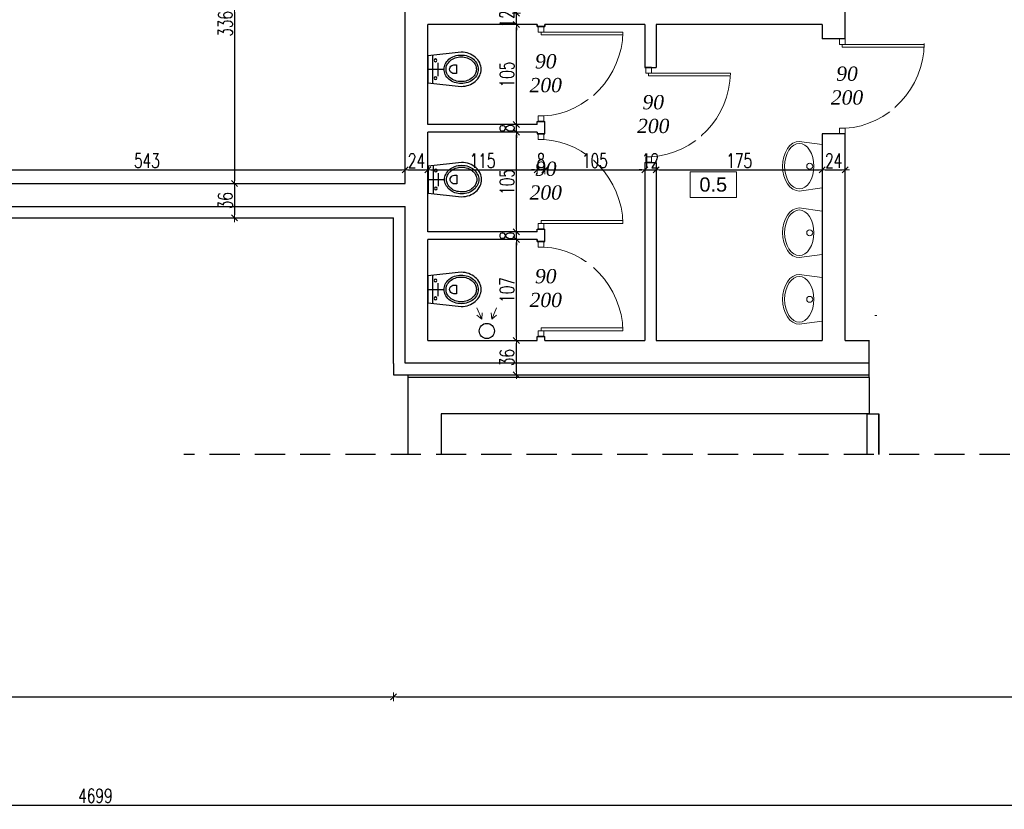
# Model space of a CAD drawing. Header units: millimetres. Extents: x 0 to 111311, y -48878 to -25280.
# Tile 137 of 244: x 89406 to 90441, y -31953 to -31123. Entities that reach past the tile are written whole.
import ezdxf

# ---------------------------------------------------------------- set-up
doc = ezdxf.new("R2010")
doc.units = ezdxf.units.MM
doc.linetypes.add('DASHED2', pattern=[9.525, 6.35, -3.175])
doc.layers.get('Defpoints').update_dxf_attribs({"color": 30})
for name, color, linetype, lineweight in [('J opisy', 7, 'Continuous', 9), ('J stolarka_okna', 144, 'Continuous', 0), ('J wymiary', 1, 'Continuous', 9), ('OPIS', 7, 'Continuous', 5), ('sciany', 252, 'Continuous', 30)]:
    doc.layers.add(name, color=color, linetype=linetype, lineweight=lineweight)
doc.styles.add('ADESK2', font='simplex', dxfattribs={"width": 0.7})
doc.styles.get("Standard").update_dxf_attribs({"font": 'arial.ttf'})
doc.dimstyles.new('1-100', dxfattribs={"dimscale": 1.5, "dimtxt": 10, "dimasz": 2, "dimexe": 1, "dimexo": 1, "dimgap": 1.5, "dimtad": 1, "dimdec": 0, "dimrnd": 0.5, "dimdsep": 46, "dimtxsty": 'ADESK2', "dimblk": 'wymiar', "dimcen": -1, "dimdle": 5, "dimse1": 1, "dimse2": 1, "dimclrd": 256, "dimclre": 256, "dimclrt": 256, "dimadec": 0, "dimazin": 0, "dimtfac": 1, "dimtdec": 0, "dimtix": 1, "dimtmove": 0, "dimatfit": 3, "dimfxl": 20, "dimfxlon": 1, "dimtolj": 1, "dimtzin": 0, "dimarcsym": 0})

# ---------------------------------------------------------------- blocks, each defined once
blk = doc.blocks.new('LAV_FLAT_BACK-OVAL_49')
at = {"layer": 'J opisy', "color": 0, "linetype": 'Continuous'}
for p, q in [((-0.2181, 0.2314), (-0.2502, 0)), ((0.2181, 0.2314), (-0.2181, 0.2314)), ((-0.218, 0.2311), (-0.2181, 0.2311)), ((0.2181, 0.2311), (0.218, 0.2311)), ((0.2496, 0), (0.2181, 0.2314)), ((-0.1907, 0.0819), (-0.1622, 0.1042)), ((-0.1622, 0.1042), (-0.1274, 0.1226)), ((-0.1274, 0.1226), (-0.0878, 0.1362)), ((-0.0878, 0.1362), (-0.0447, 0.1446)), ((-0.0447, 0.1446), (0, 0.1474)), ((0, 0.1474), (0.0447, 0.1446)), ((0.0447, 0.1446), (0.0878, 0.1362)), ((0.0878, 0.1362), (0.1274, 0.1226)), ((0.1274, 0.1226), (0.1622, 0.1042)), ((0.1622, 0.1042), (0.1907, 0.0819)), ((-0.2293, 0), (-0.2249, 0.0288)), ((-0.2249, 0.0288), (-0.2119, 0.0564)), ((-0.2119, 0.0564), (-0.1907, 0.0819)), ((0.1907, 0.0819), (0.2119, 0.0564)), ((0.2119, 0.0564), (0.2249, 0.0288)), ((0.2249, 0.0288), (0.2288, 0)), ((0.2288, 0), (0.2249, -0.0288)), ((0.2454, -0.0329), (0.2496, 0)), ((-0.2502, 0), (-0.2454, -0.0329)), ((-0.2454, -0.0329), (-0.2311, -0.0645)), ((-0.2311, -0.0645), (-0.208, -0.0936)), ((-0.2249, -0.0288), (-0.2293, 0)), ((-0.2119, -0.0564), (-0.2249, -0.0288)), ((-0.1907, -0.0819), (-0.2119, -0.0564)), ((-0.208, -0.0936), (-0.1769, -0.1191)), ((-0.1622, -0.1042), (-0.1907, -0.0819)), ((0.1907, -0.0819), (0.1622, -0.1042)), ((0.1769, -0.1191), (0.208, -0.0936)), ((0.2119, -0.0564), (0.1907, -0.0819)), ((0.208, -0.0936), (0.2311, -0.0645)), ((0.2249, -0.0288), (0.2119, -0.0564)), ((0.2311, -0.0645), (0.2454, -0.0329)), ((-0.1769, -0.1191), (-0.139, -0.1401)), ((-0.1274, -0.1226), (-0.1622, -0.1042)), ((-0.139, -0.1401), (-0.0957, -0.1556)), ((-0.0878, -0.1362), (-0.1274, -0.1226)), ((-0.0957, -0.1556), (-0.0488, -0.1652)), ((-0.0447, -0.1446), (-0.0878, -0.1362)), ((-0.0488, -0.1652), (0, -0.1685)), ((0, -0.1474), (-0.0447, -0.1446)), ((0.0447, -0.1446), (0, -0.1474)), ((0, -0.1685), (0.0488, -0.1652)), ((0.0878, -0.1362), (0.0447, -0.1446)), ((0.0488, -0.1652), (0.0957, -0.1556)), ((0.1274, -0.1226), (0.0878, -0.1362)), ((0.0957, -0.1556), (0.139, -0.1401)), ((0.1622, -0.1042), (0.1274, -0.1226)), ((0.139, -0.1401), (0.1769, -0.1191))]:
    blk.add_line(p, q, dxfattribs=at)
blk.add_circle((0, 0.105), 0.03, dxfattribs=at)
blk = doc.blocks.new('WC3')
for p, q in [((5, -14.7), (5, 14.7)), ((0, 0), (16.2, 0)), ((10.5, -6.7), (10.5, 7.1))]:
    blk.add_line(p, q)
for points in [[(35, 18, -0.08566), (43.2, 16.6, -0.092219), (49.9, 12.7, -0.103316), (54.5, 6.7, -0.112813), (56, 0, -0.112813), (54.5, -6.7, -0.103316), (49.9, -12.7, -0.092219), (43.2, -16.6, -0.08566), (35, -18), (0, -14.2), (0, 14.2)], [(35, 15, 0.08566), (27.9, 13.8, 0.092219), (22.2, 10.5, 0.103316), (18.3, 5.4, 0.112813), (17.1, 0, 0.112813), (18.3, -5.4, 0.103316), (22.2, -10.5, 0.092219), (27.9, -13.8, 0.08566), (35, -15, 0.08566), (42.2, -13.8, 0.092219), (47.9, -10.5, 0.103316), (51.8, -5.4, 0.112813), (53, 0, 0.112813), (51.8, 5.4, 0.103316), (47.9, 10.5, 0.092219), (42.2, 13.8, 0.08566)], [(35, 13, 0.08566), (28.6, 11.9, 0.092219), (23.5, 8.9, 0.103316), (20.1, 4.6, 0.112813), (19.1, 0, 0.112813), (20.1, -4.6, 0.103316), (23.5, -8.9, 0.092219), (28.6, -11.9, 0.08566), (35, -13, 0.08566), (41.5, -11.9, 0.092219), (46.6, -8.9, 0.103316), (50, -4.6, 0.112813), (51, 0, 0.112813), (50, 4.6, 0.103316), (46.6, 8.9, 0.092219), (41.5, 11.9, 0.08566)], [(30, 4.5), (27.4, 4.5, 1.00022), (27.4, -4.5), (30, -4.5)]]:
    blk.add_lwpolyline(points, format="xyb", close=True)
for centre in [(8, 9.4), (8, -9.4)]:
    blk.add_circle(centre, 1.44)
blk = doc.blocks.new('A$C3D492992')
at = {"lineweight": 13}
for points in [[(2486.1, 294.2), (2498.2, 289.1), (2491.7, 288.6)], [(2486.1, 294.2), (2498.2, 289.1), (2494, 294.1)], [(2486.1, 273.5), (2498.2, 278.6), (2491.7, 279.1)], [(2486.1, 273.5), (2498.2, 278.6), (2494, 273.5)], [(2486.1, 179.1), (2498.2, 174), (2491.7, 173.5)], [(2486.1, 179.1), (2498.2, 174), (2494, 179)], [(2486.1, 158.3), (2498.2, 163.4), (2491.7, 164)], [(2486.1, 158.3), (2498.2, 163.4), (2494, 158.4)], [(2456, 32.5), (2461.1, 20.5), (2461.6, 27)], [(2456, 32.5), (2461.1, 20.5), (2456, 24.6)], [(2476.7, 32.5), (2471.6, 20.5), (2471.1, 27)], [(2476.7, 32.5), (2471.6, 20.5), (2476.7, 24.6)]]:
    blk.add_lwpolyline(points, dxfattribs=at)
for centre in [(2510.7, 283.8), (2510.7, 168.7), (2466.4, 8)]:
    blk.add_circle(centre, 8)
blk = doc.blocks.new('wymiar')
for p, q in [((1.5, 0), (-1.5, 0)), ((1.06, 1.06), (-1.06, -1.06)), ((0, 1.5), (0, -1.5))]:
    blk.add_line(p, q)
blk = doc.blocks.new('*D1486')
at = {"layer": 'Defpoints', "color": 0, "ltscale": 4}
for p in [(89811.5, -31192.3), (89268.7, -31210.6), (89811.5, -31280.7)]:
    blk.add_point(p, dxfattribs=at)
at = {"layer": 'J wymiary', "lineweight": -2}
blk.add_line((89271.7, -31280.7), (89808.5, -31280.7), dxfattribs=at)
at = {"layer": 'J wymiary', "lineweight": -2, "ltscale": 4, "xscale": 3, "yscale": 3, "zscale": 3, "rotation": 180}
blk.add_blockref('wymiar', (89268.7, -31280.7), dxfattribs=at)
at = {"layer": 'J wymiary', "lineweight": -2, "ltscale": 4, "xscale": 3, "yscale": 3, "zscale": 3}
blk.add_blockref('wymiar', (89811.5, -31280.7), dxfattribs=at)
at = {"layer": 'J wymiary', "ltscale": 4, "insert": (89540.1, -31270.9), "char_height": 15, "attachment_point": 5, "style": 'ADESK2'}
blk.add_mtext('\\A1;543', dxfattribs=at)
blk = doc.blocks.new('*D1487')
at = {"layer": 'Defpoints', "color": 0, "ltscale": 4}
for p in [(89811.5, -31192.3), (89835.5, -31203.3), (89835.5, -31280.7)]:
    blk.add_point(p, dxfattribs=at)
at = {"layer": 'J wymiary', "lineweight": -2}
blk.add_line((89814.5, -31280.7), (89832.5, -31280.7), dxfattribs=at)
at = {"layer": 'J wymiary', "lineweight": -2, "ltscale": 4, "xscale": 3, "yscale": 3, "zscale": 3, "rotation": 180}
blk.add_blockref('wymiar', (89811.5, -31280.7), dxfattribs=at)
at = {"layer": 'J wymiary', "lineweight": -2, "ltscale": 4, "xscale": 3, "yscale": 3, "zscale": 3}
blk.add_blockref('wymiar', (89835.5, -31280.7), dxfattribs=at)
at = {"layer": 'J wymiary', "ltscale": 4, "insert": (89823.5, -31270.9), "char_height": 15, "attachment_point": 5, "style": 'ADESK2'}
blk.add_mtext('\\A1;24', dxfattribs=at)
blk = doc.blocks.new('*D1488')
at = {"layer": 'Defpoints', "color": 0, "ltscale": 4}
for p in [(89835.5, -31203.3), (89950.5, -31242.1), (89950.5, -31280.7)]:
    blk.add_point(p, dxfattribs=at)
at = {"layer": 'J wymiary', "lineweight": -2}
blk.add_line((89838.5, -31280.7), (89947.5, -31280.7), dxfattribs=at)
at = {"layer": 'J wymiary', "lineweight": -2, "ltscale": 4, "xscale": 3, "yscale": 3, "zscale": 3, "rotation": 180}
blk.add_blockref('wymiar', (89835.5, -31280.7), dxfattribs=at)
at = {"layer": 'J wymiary', "lineweight": -2, "ltscale": 4, "xscale": 3, "yscale": 3, "zscale": 3}
blk.add_blockref('wymiar', (89950.5, -31280.7), dxfattribs=at)
at = {"layer": 'J wymiary', "ltscale": 4, "insert": (89893, -31270.9), "char_height": 15, "attachment_point": 5, "style": 'ADESK2'}
blk.add_mtext('\\A1;115', dxfattribs=at)
blk = doc.blocks.new('*D1489')
at = {"layer": 'Defpoints', "color": 0, "ltscale": 4}
for p in [(89950.5, -31242.1), (89958.5, -31241.5), (89958.5, -31280.7)]:
    blk.add_point(p, dxfattribs=at)
at = {"layer": 'J wymiary', "lineweight": -2}
for p, q in [((89947.5, -31280.7), (89944.5, -31280.7)), ((89950.5, -31280.7), (89958.5, -31280.7)), ((89961.5, -31280.7), (89964.5, -31280.7))]:
    blk.add_line(p, q, dxfattribs=at)
at = {"layer": 'J wymiary', "lineweight": -2, "ltscale": 4, "xscale": 3, "yscale": 3, "zscale": 3}
blk.add_blockref('wymiar', (89950.5, -31280.7), dxfattribs=at)
at = {"layer": 'J wymiary', "lineweight": -2, "ltscale": 4, "xscale": 3, "yscale": 3, "zscale": 3, "rotation": 180}
blk.add_blockref('wymiar', (89958.5, -31280.7), dxfattribs=at)
at = {"layer": 'J wymiary', "ltscale": 4, "insert": (89954.5, -31270.9), "char_height": 15, "attachment_point": 5, "style": 'ADESK2'}
blk.add_mtext('\\A1;8', dxfattribs=at)
blk = doc.blocks.new('*D1490')
at = {"layer": 'Defpoints', "color": 0, "ltscale": 4}
for p in [(89958.5, -31241.5), (90063.5, -31280.7), (90063.5, -31305.3)]:
    blk.add_point(p, dxfattribs=at)
at = {"layer": 'J wymiary', "lineweight": -2}
blk.add_line((89961.5, -31280.7), (90060.5, -31280.7), dxfattribs=at)
at = {"layer": 'J wymiary', "lineweight": -2, "ltscale": 4, "xscale": 3, "yscale": 3, "zscale": 3, "rotation": 180}
blk.add_blockref('wymiar', (89958.5, -31280.7), dxfattribs=at)
at = {"layer": 'J wymiary', "lineweight": -2, "ltscale": 4, "xscale": 3, "yscale": 3, "zscale": 3}
blk.add_blockref('wymiar', (90063.5, -31280.7), dxfattribs=at)
at = {"layer": 'J wymiary', "ltscale": 4, "insert": (90011, -31270.9), "char_height": 15, "attachment_point": 5, "style": 'ADESK2'}
blk.add_mtext('\\A1;105', dxfattribs=at)
blk = doc.blocks.new('*D1491')
at = {"layer": 'Defpoints', "color": 0, "ltscale": 4}
for p in [(90075.5, -31280.7), (90063.5, -31305.3), (90075.5, -31307.8)]:
    blk.add_point(p, dxfattribs=at)
at = {"layer": 'J wymiary', "lineweight": -2}
for p, q in [((90060.5, -31280.7), (90057.5, -31280.7)), ((90063.5, -31280.7), (90075.5, -31280.7)), ((90078.5, -31280.7), (90081.5, -31280.7))]:
    blk.add_line(p, q, dxfattribs=at)
at = {"layer": 'J wymiary', "lineweight": -2, "ltscale": 4, "xscale": 3, "yscale": 3, "zscale": 3}
blk.add_blockref('wymiar', (90063.5, -31280.7), dxfattribs=at)
at = {"layer": 'J wymiary', "lineweight": -2, "ltscale": 4, "xscale": 3, "yscale": 3, "zscale": 3, "rotation": 180}
blk.add_blockref('wymiar', (90075.5, -31280.7), dxfattribs=at)
at = {"layer": 'J wymiary', "ltscale": 4, "insert": (90069.5, -31270.9), "char_height": 15, "attachment_point": 5, "style": 'ADESK2'}
blk.add_mtext('\\A1;12', dxfattribs=at)
blk = doc.blocks.new('*D1492')
at = {"layer": 'Defpoints', "color": 0, "ltscale": 4}
for p in [(90250.1, -31280.7), (90075.5, -31307.8), (90250.1, -31307.4)]:
    blk.add_point(p, dxfattribs=at)
at = {"layer": 'J wymiary', "lineweight": -2}
blk.add_line((90078.5, -31280.7), (90247.1, -31280.7), dxfattribs=at)
at = {"layer": 'J wymiary', "lineweight": -2, "ltscale": 4, "xscale": 3, "yscale": 3, "zscale": 3, "rotation": 180}
blk.add_blockref('wymiar', (90075.5, -31280.7), dxfattribs=at)
at = {"layer": 'J wymiary', "lineweight": -2, "ltscale": 4, "xscale": 3, "yscale": 3, "zscale": 3}
blk.add_blockref('wymiar', (90250.1, -31280.7), dxfattribs=at)
at = {"layer": 'J wymiary', "ltscale": 4, "insert": (90162.8, -31270.9), "char_height": 15, "attachment_point": 5, "style": 'ADESK2'}
blk.add_mtext('\\A1;175', dxfattribs=at)
blk = doc.blocks.new('*D1493')
at = {"layer": 'Defpoints', "color": 0, "ltscale": 4}
for p in [(90274.1, -31280.7), (90250.1, -31307.4), (90274.1, -31307.4)]:
    blk.add_point(p, dxfattribs=at)
at = {"layer": 'J wymiary', "lineweight": -2}
blk.add_line((90253.1, -31280.7), (90271.1, -31280.7), dxfattribs=at)
at = {"layer": 'J wymiary', "lineweight": -2, "ltscale": 4, "xscale": 3, "yscale": 3, "zscale": 3, "rotation": 180}
blk.add_blockref('wymiar', (90250.1, -31280.7), dxfattribs=at)
at = {"layer": 'J wymiary', "lineweight": -2, "ltscale": 4, "xscale": 3, "yscale": 3, "zscale": 3}
blk.add_blockref('wymiar', (90274.1, -31280.7), dxfattribs=at)
at = {"layer": 'J wymiary', "ltscale": 4, "insert": (90262.1, -31270.9), "char_height": 15, "attachment_point": 5, "style": 'ADESK2'}
blk.add_mtext('\\A1;24', dxfattribs=at)
blk = doc.blocks.new('*D1535')
at = {"layer": 'Defpoints', "color": 0, "ltscale": 4}
for p in [(89546.2, -30959.1), (89579.2, -31295.1), (89632.3, -31295.1)]:
    blk.add_point(p, dxfattribs=at)
at = {"layer": 'J wymiary', "lineweight": -2}
blk.add_line((89632.3, -30962.1), (89632.3, -31292.1), dxfattribs=at)
at = {"layer": 'J wymiary', "lineweight": -2, "ltscale": 4, "xscale": 3, "yscale": 3, "zscale": 3}
for p, rotation in [((89632.3, -30959.1), 90), ((89632.3, -31295.1), 270)]:
    blk.add_blockref('wymiar', p, dxfattribs=dict(at, rotation=rotation))
at = {"layer": 'J wymiary', "ltscale": 4, "insert": (89622.5, -31127.1), "char_height": 15, "attachment_point": 5, "rotation": 90, "style": 'ADESK2'}
blk.add_mtext('\\A1;336', dxfattribs=at)
blk = doc.blocks.new('*D1536')
at = {"layer": 'Defpoints', "color": 0, "ltscale": 4}
for p in [(89579.2, -31295.1), (89575.9, -31331.1), (89632.3, -31331.1)]:
    blk.add_point(p, dxfattribs=at)
at = {"layer": 'J wymiary', "lineweight": -2}
blk.add_line((89632.3, -31298.1), (89632.3, -31328.1), dxfattribs=at)
at = {"layer": 'J wymiary', "lineweight": -2, "ltscale": 4, "xscale": 3, "yscale": 3, "zscale": 3}
for p, rotation in [((89632.3, -31295.1), 90), ((89632.3, -31331.1), 270)]:
    blk.add_blockref('wymiar', p, dxfattribs=dict(at, rotation=rotation))
at = {"layer": 'J wymiary', "ltscale": 4, "insert": (89622.5, -31313.1), "char_height": 15, "attachment_point": 5, "rotation": 90, "style": 'ADESK2'}
blk.add_mtext('\\A1;36', dxfattribs=at)
blk = doc.blocks.new('*D1537')
at = {"layer": 'Defpoints', "color": 0, "ltscale": 4}
for p in [(89837.1, -31460.1), (89928.5, -31460.1), (89837.1, -31496.1)]:
    blk.add_point(p, dxfattribs=at)
at = {"layer": 'J wymiary', "lineweight": -2}
blk.add_line((89928.5, -31493.1), (89928.5, -31463.1), dxfattribs=at)
at = {"layer": 'J wymiary', "lineweight": -2, "ltscale": 4, "xscale": 3, "yscale": 3, "zscale": 3}
for p, rotation in [((89928.5, -31460.1), 90), ((89928.5, -31496.1), 270)]:
    blk.add_blockref('wymiar', p, dxfattribs=dict(at, rotation=rotation))
at = {"layer": 'J wymiary', "ltscale": 4, "insert": (89918.7, -31478.1), "char_height": 15, "attachment_point": 5, "rotation": 90, "style": 'ADESK2'}
blk.add_mtext('\\A1;36', dxfattribs=at)
blk = doc.blocks.new('*D1538')
at = {"layer": 'Defpoints', "color": 0, "ltscale": 4}
for p in [(89847.8, -31353.9), (89928.5, -31353.9), (89837.1, -31460.1)]:
    blk.add_point(p, dxfattribs=at)
at = {"layer": 'J wymiary', "lineweight": -2}
blk.add_line((89928.5, -31457.1), (89928.5, -31356.9), dxfattribs=at)
at = {"layer": 'J wymiary', "lineweight": -2, "ltscale": 4, "xscale": 3, "yscale": 3, "zscale": 3}
for p, rotation in [((89928.5, -31353.9), 90), ((89928.5, -31460.1), 270)]:
    blk.add_blockref('wymiar', p, dxfattribs=dict(at, rotation=rotation))
at = {"layer": 'J wymiary', "ltscale": 4, "insert": (89918.7, -31407), "char_height": 15, "attachment_point": 5, "rotation": 90, "style": 'ADESK2'}
blk.add_mtext('\\A1;107', dxfattribs=at)
blk = doc.blocks.new('*D1539')
at = {"layer": 'Defpoints', "color": 0, "ltscale": 4}
for p in [(89848.3, -31345.9), (89928.5, -31345.9), (89847.8, -31353.9)]:
    blk.add_point(p, dxfattribs=at)
at = {"layer": 'J wymiary', "lineweight": -2}
for p, q in [((89928.5, -31342.9), (89928.5, -31339.9)), ((89928.5, -31353.9), (89928.5, -31345.9)), ((89928.5, -31356.9), (89928.5, -31359.9))]:
    blk.add_line(p, q, dxfattribs=at)
at = {"layer": 'J wymiary', "lineweight": -2, "ltscale": 4, "xscale": 3, "yscale": 3, "zscale": 3}
for p, rotation in [((89928.5, -31345.9), 270), ((89928.5, -31353.9), 90)]:
    blk.add_blockref('wymiar', p, dxfattribs=dict(at, rotation=rotation))
at = {"layer": 'J wymiary', "ltscale": 4, "insert": (89918.7, -31349.9), "char_height": 15, "attachment_point": 5, "rotation": 90, "style": 'ADESK2'}
blk.add_mtext('\\A1;8', dxfattribs=at)
blk = doc.blocks.new('*D1540')
at = {"layer": 'Defpoints', "color": 0, "ltscale": 4}
for p in [(89850.4, -31240.9), (89928.5, -31240.9), (89848.3, -31345.9)]:
    blk.add_point(p, dxfattribs=at)
at = {"layer": 'J wymiary', "lineweight": -2}
blk.add_line((89928.5, -31342.9), (89928.5, -31243.9), dxfattribs=at)
at = {"layer": 'J wymiary', "lineweight": -2, "ltscale": 4, "xscale": 3, "yscale": 3, "zscale": 3}
for p, rotation in [((89928.5, -31240.9), 90), ((89928.5, -31345.9), 270)]:
    blk.add_blockref('wymiar', p, dxfattribs=dict(at, rotation=rotation))
at = {"layer": 'J wymiary', "ltscale": 4, "insert": (89918.7, -31293.4), "char_height": 15, "attachment_point": 5, "rotation": 90, "style": 'ADESK2'}
blk.add_mtext('\\A1;105', dxfattribs=at)
blk = doc.blocks.new('*D1541')
at = {"layer": 'Defpoints', "color": 0, "ltscale": 4}
for p in [(89849.6, -31232.9), (89928.5, -31232.9), (89850.4, -31240.9)]:
    blk.add_point(p, dxfattribs=at)
at = {"layer": 'J wymiary', "lineweight": -2}
for p, q in [((89928.5, -31229.9), (89928.5, -31226.9)), ((89928.5, -31240.9), (89928.5, -31232.9)), ((89928.5, -31243.9), (89928.5, -31246.9))]:
    blk.add_line(p, q, dxfattribs=at)
at = {"layer": 'J wymiary', "lineweight": -2, "ltscale": 4, "xscale": 3, "yscale": 3, "zscale": 3}
for p, rotation in [((89928.5, -31232.9), 270), ((89928.5, -31240.9), 90)]:
    blk.add_blockref('wymiar', p, dxfattribs=dict(at, rotation=rotation))
at = {"layer": 'J wymiary', "ltscale": 4, "insert": (89918.7, -31236.9), "char_height": 15, "attachment_point": 5, "rotation": 90, "style": 'ADESK2'}
blk.add_mtext('\\A1;8', dxfattribs=at)
blk = doc.blocks.new('*D1542')
at = {"layer": 'Defpoints', "color": 0, "ltscale": 4}
for p in [(89844.3, -31127.9), (89928.5, -31127.9), (89849.6, -31232.9)]:
    blk.add_point(p, dxfattribs=at)
at = {"layer": 'J wymiary', "lineweight": -2}
blk.add_line((89928.5, -31229.9), (89928.5, -31130.9), dxfattribs=at)
at = {"layer": 'J wymiary', "lineweight": -2, "ltscale": 4, "xscale": 3, "yscale": 3, "zscale": 3}
for p, rotation in [((89928.5, -31127.9), 90), ((89928.5, -31232.9), 270)]:
    blk.add_blockref('wymiar', p, dxfattribs=dict(at, rotation=rotation))
at = {"layer": 'J wymiary', "ltscale": 4, "insert": (89918.7, -31180.4), "char_height": 15, "attachment_point": 5, "rotation": 90, "style": 'ADESK2'}
blk.add_mtext('\\A1;105', dxfattribs=at)
blk = doc.blocks.new('*D1543')
at = {"layer": 'Defpoints', "color": 0, "ltscale": 4}
for p in [(89846.8, -31115.9), (89928.5, -31115.9), (89844.3, -31127.9)]:
    blk.add_point(p, dxfattribs=at)
at = {"layer": 'J wymiary', "lineweight": -2}
for p, q in [((89928.5, -31112.9), (89928.5, -31109.9)), ((89928.5, -31127.9), (89928.5, -31115.9)), ((89928.5, -31130.9), (89928.5, -31133.9))]:
    blk.add_line(p, q, dxfattribs=at)
at = {"layer": 'J wymiary', "lineweight": -2, "ltscale": 4, "xscale": 3, "yscale": 3, "zscale": 3}
for p, rotation in [((89928.5, -31115.9), 270), ((89928.5, -31127.9), 90)]:
    blk.add_blockref('wymiar', p, dxfattribs=dict(at, rotation=rotation))
at = {"layer": 'J wymiary', "ltscale": 4, "insert": (89918.7, -31121.9), "char_height": 15, "attachment_point": 5, "rotation": 90, "style": 'ADESK2'}
blk.add_mtext('\\A1;12', dxfattribs=at)
blk = doc.blocks.new('*D1618')
at = {"layer": 'Defpoints', "color": 0, "ltscale": 4}
for p in [(88223.5, -31324.7), (89799.5, -31406.6), (89799.5, -31835)]:
    blk.add_point(p, dxfattribs=at)
at = {"layer": 'J wymiary', "lineweight": -2}
blk.add_line((88226.5, -31835), (89796.5, -31835), dxfattribs=at)
at = {"layer": 'J wymiary', "lineweight": -2, "ltscale": 4, "xscale": 3, "yscale": 3, "zscale": 3, "rotation": 180}
blk.add_blockref('wymiar', (88223.5, -31835), dxfattribs=at)
at = {"layer": 'J wymiary', "lineweight": -2, "ltscale": 4, "xscale": 3, "yscale": 3, "zscale": 3}
blk.add_blockref('wymiar', (89799.5, -31835), dxfattribs=at)
at = {"layer": 'J wymiary', "ltscale": 4, "insert": (89011.5, -31825.3), "char_height": 15, "attachment_point": 5, "style": 'ADESK2'}
blk.add_mtext('\\A1;1576', dxfattribs=at)
blk = doc.blocks.new('*D1619')
at = {"layer": 'Defpoints', "color": 0, "ltscale": 4}
for p in [(89799.5, -31406.6), (91835.5, -31465.7), (91835.5, -31835)]:
    blk.add_point(p, dxfattribs=at)
at = {"layer": 'J wymiary', "lineweight": -2}
blk.add_line((89802.5, -31835), (91832.5, -31835), dxfattribs=at)
at = {"layer": 'J wymiary', "lineweight": -2, "ltscale": 4, "xscale": 3, "yscale": 3, "zscale": 3, "rotation": 180}
blk.add_blockref('wymiar', (89799.5, -31835), dxfattribs=at)
at = {"layer": 'J wymiary', "lineweight": -2, "ltscale": 4, "xscale": 3, "yscale": 3, "zscale": 3}
blk.add_blockref('wymiar', (91835.5, -31835), dxfattribs=at)
at = {"layer": 'J wymiary', "ltscale": 4, "insert": (90817.5, -31825.3), "char_height": 15, "attachment_point": 5, "style": 'ADESK2'}
blk.add_mtext('\\A1;2036', dxfattribs=at)
blk = doc.blocks.new('*D1620')
at = {"layer": 'Defpoints', "color": 0, "ltscale": 4}
for p in [(87136.5, -31361.1), (91835.5, -31496.1), (91835.5, -31948.7)]:
    blk.add_point(p, dxfattribs=at)
at = {"layer": 'J wymiary', "lineweight": -2}
blk.add_line((87139.5, -31948.7), (91832.5, -31948.7), dxfattribs=at)
at = {"layer": 'J wymiary', "lineweight": -2, "ltscale": 4, "xscale": 3, "yscale": 3, "zscale": 3, "rotation": 180}
blk.add_blockref('wymiar', (87136.5, -31948.7), dxfattribs=at)
at = {"layer": 'J wymiary', "lineweight": -2, "ltscale": 4, "xscale": 3, "yscale": 3, "zscale": 3}
blk.add_blockref('wymiar', (91835.5, -31948.7), dxfattribs=at)
at = {"layer": 'J wymiary', "ltscale": 4, "insert": (89486, -31939), "char_height": 15, "attachment_point": 5, "style": 'ADESK2'}
blk.add_mtext('\\A1;4699', dxfattribs=at)

msp = doc.modelspace()

# ---------------------------------------------------------------- linework, layer by layer
at = {"color": 251, "lineweight": 13}
for p, q in [((90274.143, -31142.859), (90268.206, -31142.859)), ((90274.143, -31242.859), (90268.206, -31242.859))]:
    msp.add_line(p, q, dxfattribs=at)
at = {"layer": 'J opisy'}
for p, q in [((89937.076, -31179.859), (89993.857, -31179.859)), ((90253.774, -31192.859), (90310.555, -31192.859)), ((89937.076, -31292.859), (89993.857, -31292.859)), ((89937.076, -31405.859), (89993.857, -31405.859))]:
    msp.add_line(p, q, dxfattribs=at)
at = {"layer": 'J stolarka_okna', "linetype": 'Continuous', "lineweight": 9}
for p, q in [((89951.508, -31135.796), (89951.508, -31129.859)), ((89957.445, -31129.859), (89957.445, -31135.796)), ((89957.445, -31135.796), (89951.508, -31135.796)), ((89954.476, -31138.754), (89954.476, -31135.786)), ((89954.476, -31135.796), (90040.576, -31135.796)), ((89954.476, -31138.765), (90040.525, -31138.765)), ((90268.206, -31148.796), (90268.206, -31142.859)), ((90274.143, -31142.859), (90274.143, -31148.796)), ((90274.143, -31148.796), (90268.206, -31148.796)), ((90271.175, -31151.754), (90271.175, -31148.786)), ((90271.175, -31148.796), (90357.275, -31148.796)), ((90271.175, -31151.765), (90357.224, -31151.765)), ((90064.508, -31178.796), (90064.508, -31172.859)), ((90070.445, -31172.859), (90070.445, -31178.796)), ((90070.445, -31178.796), (90064.508, -31178.796)), ((90067.476, -31181.754), (90067.476, -31178.786)), ((90067.476, -31178.796), (90153.576, -31178.796)), ((90067.476, -31181.765), (90153.525, -31181.765)), ((89951.508, -31223.922), (89951.508, -31229.859)), ((89957.445, -31223.922), (89951.508, -31223.922)), ((89957.445, -31229.859), (89957.445, -31223.922)), ((90050.076, -31222.859), (90106.857, -31222.859)), ((90268.206, -31236.922), (90268.206, -31242.859)), ((90274.143, -31236.922), (90268.206, -31236.922)), ((90274.143, -31242.859), (90274.143, -31236.922)), ((89951.508, -31248.796), (89951.508, -31242.859)), ((89957.445, -31248.796), (89951.508, -31248.796)), ((89957.445, -31242.859), (89957.445, -31248.796)), ((90064.508, -31266.922), (90064.508, -31272.859)), ((90070.445, -31266.922), (90064.508, -31266.922)), ((90070.445, -31272.859), (90070.445, -31266.922)), ((89951.508, -31336.922), (89951.508, -31342.859)), ((89957.445, -31336.922), (89951.508, -31336.922)), ((89954.476, -31333.953), (90040.525, -31333.953)), ((89954.476, -31333.964), (89954.476, -31336.932)), ((89954.476, -31336.922), (90040.576, -31336.922)), ((89957.445, -31342.859), (89957.445, -31336.922)), ((89951.508, -31361.796), (89951.508, -31355.859)), ((89957.445, -31361.796), (89951.508, -31361.796)), ((89957.445, -31355.859), (89957.445, -31361.796)), ((90307.476, -31433.774), (90305.476, -31433.774)), ((89951.508, -31449.922), (89951.508, -31455.859)), ((89957.445, -31449.922), (89951.508, -31449.922)), ((89954.476, -31446.953), (90040.525, -31446.953)), ((89954.476, -31446.964), (89954.476, -31449.932)), ((89954.476, -31449.922), (90040.576, -31449.922)), ((89957.445, -31455.859), (89957.445, -31449.922))]:
    msp.add_line(p, q, dxfattribs=at)
for centre, end_param in [((89954.476, -31135.786), 5.0931483), ((90271.175, -31148.786), 5.10638828), ((90067.476, -31178.786), 5.0931483)]:
    msp.add_ellipse(centre, major_axis=(33.985, 81.968), ratio=0.96547171, start_param=3.58169046, end_param=end_param, dxfattribs=at)
at = {"layer": 'J stolarka_okna', "linetype": 'Continuous', "lineweight": 9, "extrusion": (0, 0, -1)}
for centre in [(89954.476, -31336.932), (89954.476, -31449.932)]:
    msp.add_ellipse(centre, major_axis=(-33.985, 81.968), ratio=0.96547171, start_param=0.44009781, end_param=1.95155564, dxfattribs=at)
at = {"layer": 'OPIS'}
msp.add_lwpolyline([(90159.884, -31309.599), (90111.134, -31309.599), (90111.134, -31282.724), (90159.884, -31282.724)], close=True, dxfattribs=at)
at = {"layer": 'sciany'}
for p, q in [((90274.143, -31142.859), (90274.143, -30935.109)), ((89811.476, -31154.609), (89811.476, -30959.109)), ((89811.476, -31295.109), (89811.476, -30959.109)), ((89950.476, -31127.859), (89835.476, -31127.859)), ((89835.476, -31232.859), (89835.476, -31127.859)), ((89950.476, -31129.859), (89950.476, -31127.859)), ((89950.476, -31127.859), (89950.476, -31129.859)), ((89950.476, -31129.859), (89958.476, -31129.859)), ((89957.445, -31129.859), (89951.508, -31129.859)), ((90063.476, -31127.859), (89958.476, -31127.859)), ((89958.476, -31129.859), (89958.476, -31127.859)), ((89958.476, -31127.859), (89958.476, -31129.859)), ((90063.476, -31127.859), (90063.476, -31172.859)), ((90250.143, -31127.859), (90075.476, -31127.859)), ((90075.476, -31127.859), (90075.476, -31172.859)), ((90250.143, -31127.859), (90250.143, -31142.859)), ((90274.143, -31142.859), (90250.143, -31142.859)), ((90063.476, -31172.859), (90075.476, -31172.859)), ((90070.445, -31172.859), (90064.508, -31172.859)), ((89950.476, -31232.859), (89835.476, -31232.859)), ((89950.476, -31232.859), (89950.476, -31229.859)), ((89950.476, -31229.859), (89958.476, -31229.859)), ((89957.445, -31229.859), (89951.508, -31229.859)), ((89958.476, -31242.859), (89958.476, -31229.859)), ((89950.476, -31240.859), (89835.476, -31240.859)), ((89835.476, -31345.859), (89835.476, -31240.859)), ((89950.476, -31240.859), (89950.476, -31242.859)), ((89950.476, -31242.859), (89958.476, -31242.859)), ((89957.445, -31242.859), (89951.508, -31242.859)), ((90250.143, -31242.859), (90250.143, -31460.109)), ((90274.143, -31242.859), (90250.143, -31242.859)), ((90274.143, -31460.109), (90274.143, -31242.859)), ((90063.476, -31272.859), (90063.476, -31460.109)), ((90063.476, -31272.859), (90075.476, -31272.859)), ((90070.445, -31272.859), (90064.508, -31272.859)), ((90075.476, -31272.859), (90075.476, -31460.109)), ((89268.726, -31295.109), (89811.476, -31295.109)), ((88223.476, -31319.109), (89811.476, -31319.109)), ((89811.476, -31484.109), (89811.476, -31319.109)), ((88223.476, -31331.109), (89799.476, -31331.109)), ((89799.476, -31484.409), (89799.476, -31331.109)), ((89950.476, -31345.859), (89835.476, -31345.859)), ((89950.476, -31345.859), (89950.476, -31342.859)), ((89950.476, -31342.859), (89958.476, -31342.859)), ((89957.445, -31342.859), (89951.508, -31342.859)), ((89958.476, -31355.859), (89958.476, -31342.859)), ((89950.476, -31353.859), (89835.476, -31353.859)), ((89835.476, -31460.109), (89835.476, -31353.859)), ((89950.476, -31355.859), (89950.476, -31353.859)), ((89950.476, -31353.859), (89950.476, -31355.859)), ((89950.476, -31355.859), (89958.476, -31355.859)), ((89957.445, -31355.859), (89951.508, -31355.859)), ((89958.476, -31355.859), (89958.476, -31352.859)), ((89950.476, -31460.109), (89950.476, -31455.859)), ((89950.476, -31455.859), (89958.476, -31455.859)), ((89957.445, -31455.859), (89951.508, -31455.859)), ((89958.476, -31460.109), (89958.476, -31455.859)), ((89835.476, -31460.109), (89950.476, -31460.109)), ((89958.476, -31460.109), (90063.476, -31460.109)), ((90075.476, -31460.109), (90250.143, -31460.109)), ((90274.143, -31460.109), (90299.476, -31460.109)), ((90299.476, -31499.109), (90299.476, -31459.909)), ((89799.476, -31484.409), (89799.476, -31496.109)), ((90299.476, -31484.109), (89811.476, -31484.109)), ((89814.476, -31496.109), (89814.476, -31580.109)), ((89814.476, -31499.109), (89814.476, -31580.109)), ((90299.476, -31499.109), (89814.476, -31499.109)), ((90299.476, -31499.109), (90299.476, -31537.109)), ((89849.476, -31537.109), (89849.476, -31580.109)), ((90297.476, -31537.109), (89849.476, -31537.109)), ((90299.476, -31537.109), (90294.476, -31537.109)), ((90297.476, -31580.109), (90297.476, -31537.109)), ((90309.476, -31580.109), (90309.476, -31537.109))]:
    msp.add_line(p, q, dxfattribs=at)
at = {"layer": 'sciany', "linetype": 'DASHED2', "ltscale": 5}
msp.add_line((91542.695, -31580.109), (89578.805, -31580.109), dxfattribs=at)
at = {"layer": 'sciany'}
for points in [[(89799.476, -31496.109), (90299.476, -31496.109)], [(90297.476, -31580.109), (90297.476, -31537.109), (90309.476, -31537.109), (90309.476, -31580.109)]]:
    msp.add_lwpolyline(points, dxfattribs=at)

# ---------------------------------------------------------------- block references
msp.add_blockref('A$C3D492992', (87431.1, -31458.109))
at = {"lineweight": 0, "ltscale": 2, "xscale": -1, "rotation": 180}
for p in [(89835.476, -31174.859), (89835.976, -31290.859), (89835.476, -31406.409)]:
    msp.add_blockref('WC3', p, dxfattribs=at)
at = {"extrusion": (0, 0, -1), "xscale": -104.5439999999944, "yscale": 104.5440000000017, "zscale": -104.544, "rotation": 89.99999999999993}
for p in [(-90225.947, -31276.825), (-90225.947, -31346.825), (-90225.947, -31416.825)]:
    msp.add_blockref('LAV_FLAT_BACK-OVAL_49', p, dxfattribs=at)

# ---------------------------------------------------------------- texts
at = {"layer": 'OPIS', "insert": (90135.509, -31296.161), "char_height": 15, "width": 48.75, "attachment_point": 5, "line_spacing_factor": 0.857143}
msp.add_mtext('0.5', dxfattribs=at)

# ---------------------------------------------------------------- dimensions: what is measured, and where the dimension line sits
at = {"layer": 'J wymiary'}
for base, p1, p2, picture, middle in [((89632.286, -31295.109), (89546.217, -30959.109), (89579.185, -31295.109), '*D1535', (89622.536, -31127.109)), ((89928.483, -31115.859), (89844.3, -31127.859), (89846.833, -31115.859), '*D1543', (89918.733, -31121.859)), ((89928.483, -31232.859), (89850.422, -31240.859), (89849.63, -31232.859), '*D1541', (89918.733, -31236.859)), ((89632.286, -31331.109), (89579.185, -31295.109), (89575.942, -31331.109), '*D1536', (89622.536, -31313.109)), ((89928.483, -31345.859), (89847.836, -31353.859), (89848.258, -31345.859), '*D1539', (89918.733, -31349.859)), ((89928.483, -31460.109), (89837.117, -31496.109), (89837.117, -31460.109), '*D1537', (89918.733, -31478.109))]:
    dim = msp.add_linear_dim(base=base, p1=p1, p2=p2, angle=90, dimstyle='1-100', override={"dimblk": 'wymiar'}, dxfattribs=at)
    dim.commit()
    dim.dimension.update_dxf_attribs({"geometry": picture, "text_midpoint": middle})
for base, p1, p2, picture, middle in [((89811.476, -31280.681), (89268.726, -31210.589), (89811.476, -31192.332), '*D1486', (89540.101, -31270.931)), ((89835.476, -31280.681), (89811.476, -31192.332), (89835.476, -31203.276), '*D1487', (89823.476, -31270.931)), ((90075.476, -31280.681), (90063.476, -31305.256), (90075.476, -31307.789), '*D1491', (90069.476, -31270.931)), ((90250.143, -31280.681), (90075.476, -31307.789), (90250.143, -31307.367), '*D1492', (90162.81, -31270.931)), ((90274.143, -31280.681), (90250.143, -31307.367), (90274.143, -31307.367), '*D1493', (90262.143, -31270.931)), ((89799.476, -31835.008), (88223.476, -31324.675), (89799.476, -31406.64), '*D1618', (89011.476, -31825.258))]:
    dim = msp.add_linear_dim(base=base, p1=p1, p2=p2, dimstyle='1-100', override={"dimblk": 'wymiar'}, dxfattribs=at)
    dim.commit()
    dim.dimension.update_dxf_attribs({"geometry": picture, "text_midpoint": middle})

# ---------------------------------------------------------------- next in the draw order: texts
at = {"layer": 'J opisy', "char_height": 15, "width": 85.22639, "attachment_point": 5, "bg_fill": 2}
for insert in [(89959.415, -31179.087), (90276.113, -31192.087), (90072.415, -31222.087), (89959.415, -31292.087), (89959.415, -31405.087)]:
    msp.add_mtext('{\\fTimes New Roman|b0|i1|c238|p18;90\\P200}', dxfattribs=dict(at, insert=insert))

# ---------------------------------------------------------------- next in the draw order: dimensions: what is measured, and where the dimension line sits
at = {"layer": 'J wymiary'}
for base, p1, p2, picture, middle in [((89928.483, -31127.859), (89849.63, -31232.859), (89844.3, -31127.859), '*D1542', (89918.733, -31180.359)), ((89928.483, -31240.859), (89848.258, -31345.859), (89850.422, -31240.859), '*D1540', (89918.733, -31293.359)), ((89928.483, -31353.859), (89837.117, -31460.109), (89847.836, -31353.859), '*D1538', (89918.733, -31406.984))]:
    dim = msp.add_linear_dim(base=base, p1=p1, p2=p2, angle=90, dimstyle='1-100', override={"dimblk": 'wymiar'}, dxfattribs=at)
    dim.commit()
    dim.dimension.update_dxf_attribs({"geometry": picture, "text_midpoint": middle})
for base, p1, p2, picture, middle in [((89950.476, -31280.681), (89835.476, -31203.276), (89950.476, -31242.14), '*D1488', (89892.976, -31270.931)), ((89958.476, -31280.681), (89950.476, -31242.14), (89958.476, -31241.496), '*D1489', (89954.476, -31270.931)), ((90063.476, -31280.681), (89958.476, -31241.496), (90063.476, -31305.256), '*D1490', (90010.976, -31270.931)), ((91835.476, -31948.711), (87136.476, -31361.109), (91835.476, -31496.109), '*D1620', (89485.976, -31938.961)), ((91835.476, -31835.008), (89799.476, -31406.64), (91835.476, -31465.686), '*D1619', (90817.476, -31825.258))]:
    dim = msp.add_linear_dim(base=base, p1=p1, p2=p2, dimstyle='1-100', override={"dimblk": 'wymiar'}, dxfattribs=at)
    dim.commit()
    dim.dimension.update_dxf_attribs({"geometry": picture, "text_midpoint": middle})

doc.saveas('drawing.dxf')
